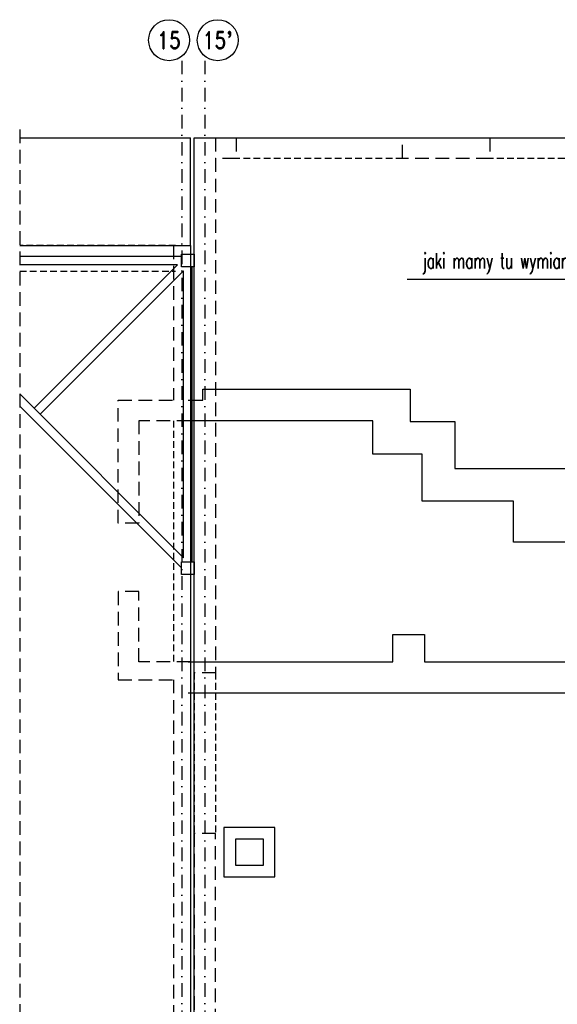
# Model space of a CAD drawing. Header units: millimetres. Extents: x -228255 to 14536, y -140109 to 119945.
# Tile 106 of 123: x -149699 to -143402, y 77579 to 89104. Entities that reach past the tile are written whole.
import ezdxf
from ezdxf.enums import TextEntityAlignment as Align

# ---------------------------------------------------------------- set-up
doc = ezdxf.new("R2010")
doc.units = ezdxf.units.MM
doc.header["$LTSCALE"] = 2.5
for name, pattern in [('DASHDOT', [25.4, 12.7, -6.35, 0, -6.35]), ('DASHED', [19.05, 12.7, -6.35]), ('DASHED2', [9.525, 6.35, -3.175])]:
    doc.linetypes.add(name, pattern=pattern)
for name, color, linetype in [('Istniejace', 31, 'Continuous'), ('Kominy', 3, 'Continuous'), ('Nadproza', 202, 'DASHED2'), ('Opis_osi', 7, 'Continuous'), ('Osie', 134, 'DASHDOT'), ('Przerywana', 5, 'DASHED'), ('Scian_nad', 13, 'Continuous'), ('Sciany_nosne', 2, 'DASHED'), ('Uwagi', 10, 'Continuous'), ('Widok', 8, 'Continuous')]:
    doc.layers.add(name, color=color, linetype=linetype)
doc.styles.get("Standard").update_dxf_attribs({"font": 'romans.shx', "width": 0.65})
doc.styles.add('style1', font='romand.shx', dxfattribs={"width": 0.8})

# ---------------------------------------------------------------- blocks, each defined once
blk = doc.blocks.new('Os_centrum')
at = {"color": 7}
blk.add_circle((0, 0), 30, dxfattribs=at)
at = {"color": 31, "style": 'style1', "width": 0.8}
blk.add_attdef('222', text='', height=25, dxfattribs=at).set_placement((0, 0), align=Align.MIDDLE)

msp = doc.modelspace()

# ---------------------------------------------------------------- linework, layer by layer
at = {"layer": 'Istniejace'}
for p, q in [((-149698.7, 86334.24), (-147803.7, 86334.24)), ((-147850.66, 86234.24), (-149698.7, 86234.24)), ((-149529.33, 84555.57), (-147850.66, 86234.24)), ((-147678.7, 82759.24), (-147678.7, 86209.24)), ((-147778.7, 86164.78), (-149458.58, 84484.9)), ((-147778.7, 82804.94), (-147778.7, 86164.78)), ((-149698.7, 84724.94), (-147778.7, 82804.94)), ((-149698.7, 84581.33), (-147803.7, 82688.66))]:
    msp.add_line(p, q, dxfattribs=at)
for points in [[(-147803.7, 86359.24), (-147653.7, 86359.24), (-147653.7, 86209.24), (-147803.7, 86209.24)], [(-147803.7, 82759.24), (-147653.7, 82759.24), (-147653.7, 82609.24), (-147803.7, 82609.24)]]:
    msp.add_lwpolyline(points, close=True, dxfattribs=at)
at = {"layer": 'Kominy', "ltscale": 5}
for points in [[(-146708.7, 79649.24), (-147308.7, 79649.24), (-147308.7, 79069.24), (-146708.7, 79069.24)], [(-147168.7, 79514.24), (-146848.7, 79514.24), (-146848.7, 79204.24), (-147168.7, 79204.24)]]:
    msp.add_lwpolyline(points, close=True, dxfattribs=at)
at = {"layer": 'Nadproza', "ltscale": 5}
for p, q in [((-147163.7, 87719.24), (-145213.7, 87719.24)), ((-144193.7, 87719.24), (-142243.7, 87719.24)), ((-145213.7, 87479.24), (-147163.7, 87479.24)), ((-142243.7, 87479.24), (-144193.7, 87479.24)), ((-147873.7, 86459.24), (-149698.7, 86459.24)), ((-149698.7, 86159.24), (-147873.7, 86159.24)), ((-147898.7, 84409.24), (-147898.7, 81589.24)), ((-147698.7, 84409.24), (-147698.7, 81589.24)), ((-147653.7, 81459.24), (-147653.7, 79579.24)), ((-147403.7, 81459.24), (-147403.7, 79579.24))]:
    msp.add_line(p, q, dxfattribs=at)
at = {"layer": 'Osie', "ltscale": 5}
for p, q in [((-147798.7, 88623.95), (-147798.7, 71319.24)), ((-147528.7, 88623.95), (-147528.7, 71319.24))]:
    msp.add_line(p, q, dxfattribs=at)
at = {"layer": 'Przerywana', "ltscale": 5}
msp.add_line((-149698.7, 87819.24), (-149698.7, 73219.24), dxfattribs=at)
at = {"layer": 'Scian_nad'}
for p, q in [((-147553.7, 84649.24), (-147553.7, 84779.24)), ((-147553.7, 84779.24), (-145123.7, 84779.24)), ((-145123.7, 84779.24), (-145123.7, 84399.24)), ((-147723.7, 84649.24), (-147553.7, 84649.24)), ((-145563.7, 84409.24), (-147723.7, 84409.24)), ((-145563.7, 84019.24), (-145563.7, 84409.24)), ((-145123.7, 84399.24), (-144603.7, 84399.24)), ((-144603.7, 84399.24), (-144603.7, 83849.24)), ((-144983.7, 84019.24), (-145563.7, 84019.24)), ((-144983.7, 83469.24), (-144983.7, 84019.24)), ((-144603.7, 83849.24), (-141843.7, 83849.24)), ((-143913.7, 83469.24), (-144983.7, 83469.24)), ((-143913.7, 82989.24), (-143913.7, 83469.24)), ((-142223.7, 82989.24), (-143913.7, 82989.24)), ((-145328.7, 81589.24), (-145328.7, 81909.24)), ((-145328.7, 81909.24), (-144958.7, 81909.24)), ((-144958.7, 81909.24), (-144958.7, 81589.24)), ((-147723.7, 81589.24), (-145328.7, 81589.24)), ((-144958.7, 81589.24), (-142223.7, 81589.24)), ((-141843.7, 81219.24), (-147723.7, 81219.24))]:
    msp.add_line(p, q, dxfattribs=at)
at = {"layer": 'Sciany_nosne', "ltscale": 5}
for p, q in [((-147653.7, 81459.24), (-147653.7, 87719.24)), ((-147653.7, 87719.24), (-147403.7, 87719.24)), ((-147403.7, 87719.24), (-147403.7, 81459.24)), ((-147403.7, 87719.24), (-147163.7, 87719.24)), ((-147163.7, 87719.24), (-147163.7, 87479.24)), ((-145213.7, 87719.24), (-144193.7, 87719.24)), ((-145213.7, 87479.24), (-145213.7, 87719.24)), ((-144193.7, 87719.24), (-144193.7, 87479.24)), ((-147163.7, 87479.24), (-147403.7, 87479.24)), ((-144193.7, 87479.24), (-145213.7, 87479.24)), ((-147898.7, 86459.24), (-147698.7, 86459.24)), ((-147898.7, 86459.24), (-147898.7, 84649.24)), ((-147698.7, 86459.24), (-147698.7, 84409.24)), ((-148543.7, 83209.24), (-148543.7, 84649.24)), ((-148543.7, 84649.24), (-147898.7, 84649.24)), ((-147698.7, 84409.24), (-148303.7, 84409.24)), ((-148303.7, 84409.24), (-148303.7, 83209.24)), ((-148303.7, 83209.24), (-148543.7, 83209.24)), ((-148303.7, 82409.24), (-148543.7, 82409.24)), ((-148543.7, 82409.24), (-148543.7, 81378.06)), ((-148303.7, 81589.24), (-148303.7, 82409.24)), ((-147698.7, 81589.24), (-148303.7, 81589.24)), ((-147698.7, 81589.24), (-147698.7, 74459.24)), ((-148543.7, 81378.06), (-147898.7, 81378.06)), ((-147898.7, 81378.06), (-147898.7, 74459.24)), ((-147403.7, 81459.24), (-147653.7, 81459.24)), ((-147403.7, 79579.24), (-147653.7, 79579.24)), ((-147653.7, 79579.24), (-147653.7, 73319.24)), ((-147403.7, 73319.24), (-147403.7, 79579.24))]:
    msp.add_line(p, q, dxfattribs=at)
at = {"layer": 'Uwagi', "ltscale": 0.5}
msp.add_line((-143083.03, 86064.74), (-145161.68, 86064.74), dxfattribs=at)
at = {"layer": 'Widok'}
for p in [(-149698.7, 87719.24), (-147698.7, 86459.24)]:
    msp.add_line(p, (-147698.7, 87719.24), dxfattribs=at)
msp.add_lwpolyline([(-147653.7, 87719.24), (-124603.7, 87719.24), (-124603.7, 73319.24), (-147653.7, 73319.24)], close=True, dxfattribs=at)
msp.add_lwpolyline([(-149698.7, 86459.24), (-147698.7, 86459.24), (-147698.7, 74459.24), (-149698.7, 74459.24)], dxfattribs=at)

# ---------------------------------------------------------------- block references
at = {"layer": 'Opis_osi', "ltscale": 5, "xscale": 8, "yscale": 8, "zscale": 8}
for p, values in [((-147948.7, 88863.95), {'222': '15'}), ((-147378.7, 88863.95), {'222': "15'"})]:
    msp.add_blockref('Os_centrum', p, dxfattribs=at).add_auto_attribs(values)

# ---------------------------------------------------------------- texts
at = {"layer": 'Uwagi', "ltscale": 0.5, "width": 0.65}
msp.add_text('jaki mamy tu wymiar', height=180, dxfattribs=at).set_placement((-144980.58, 86190.65))

doc.saveas('drawing.dxf')
